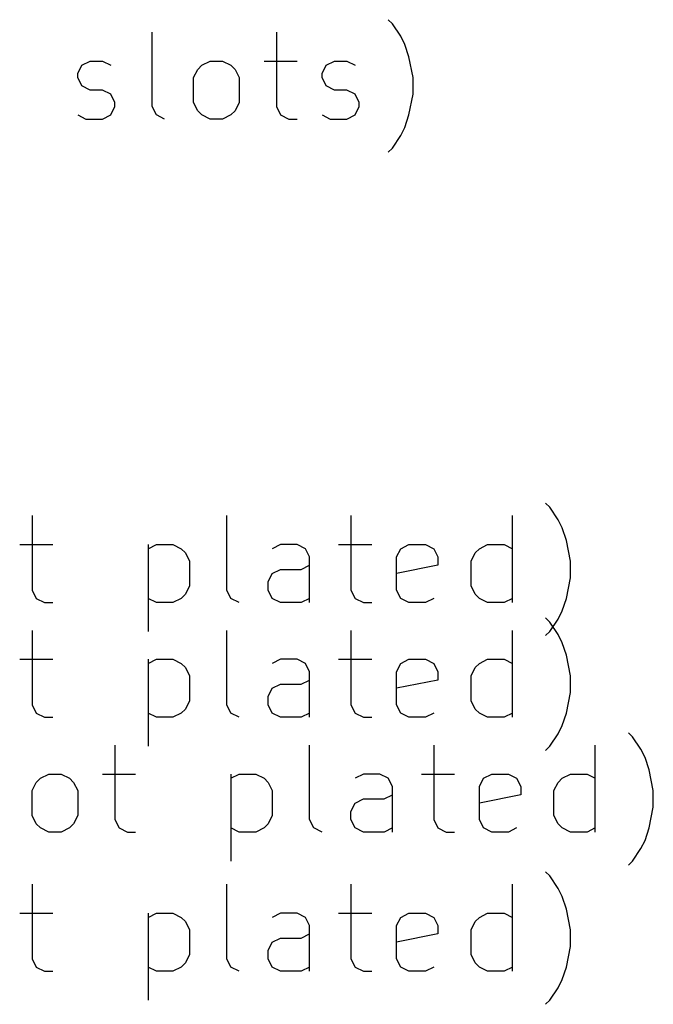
# Model space of a CAD drawing. Extents: x 39 to 122, y -192 to -69.
# Tile 6 of 8: x 97 to 112, y -192 to -170. Entities that reach past the tile are written whole.
import ezdxf

# ---------------------------------------------------------------- set-up
doc = ezdxf.new("R2010")
doc.units = 0
doc.layers.add('BLACK', color=7, linetype='CONTINUOUS')

msp = doc.modelspace()

# ---------------------------------------------------------------- linework, layer by layer
at = {"layer": 'BLACK', "linetype": 'CONTINUOUS'}
for p, q in [((105.511346, -169.929361), (105.416108, -169.834123)), ((105.701822, -170.215076), (105.511346, -169.929361)), ((99.987536, -171.834123), (99.987536, -170.119838)), ((102.844679, -170.119838), (102.844679, -171.834123)), ((105.79706, -170.405552), (105.701822, -170.215076)), ((105.892298, -170.691266), (105.79706, -170.405552)), ((105.987536, -171.167457), (105.892298, -170.691266)), ((98.27325, -171.072219), (98.368488, -170.881742)), ((98.368488, -170.881742), (98.558964, -170.786504)), ((98.558964, -170.786504), (98.844678, -170.786504)), ((98.844678, -170.786504), (99.035155, -170.881742)), ((100.939917, -171.167457), (101.035155, -170.97698)), ((101.035155, -170.97698), (101.130393, -170.881742)), ((101.130393, -170.881742), (101.320869, -170.786504)), ((101.320869, -170.786504), (101.606584, -170.786504)), ((101.606584, -170.786504), (101.79706, -170.881742)), ((101.79706, -170.881742), (101.892298, -170.97698)), ((101.892298, -170.97698), (101.987536, -171.167457)), ((102.558965, -170.786504), (103.320869, -170.786504)), ((103.892298, -171.072219), (103.987536, -170.881742)), ((103.987536, -170.881742), (104.178012, -170.786504)), ((104.178012, -170.786504), (104.463726, -170.786504)), ((104.463726, -170.786504), (104.654203, -170.881742)), ((98.27325, -171.167457), (98.27325, -171.072219)), ((98.368488, -171.357933), (98.27325, -171.167457)), ((100.939917, -171.738885), (100.939917, -171.167457)), ((101.987536, -171.167457), (101.987536, -171.738885)), ((103.892298, -171.167457), (103.892298, -171.072219)), ((103.987536, -171.357933), (103.892298, -171.167457)), ((105.987536, -171.548409), (105.987536, -171.167457)), ((98.558964, -171.453171), (98.368488, -171.357933)), ((104.178012, -171.453171), (103.987536, -171.357933)), ((98.844678, -171.453171), (98.558964, -171.453171)), ((99.035155, -171.548409), (98.844678, -171.453171)), ((99.130393, -171.738885), (99.035155, -171.548409)), ((104.463726, -171.453171), (104.178012, -171.453171)), ((104.654203, -171.548409), (104.463726, -171.453171)), ((104.749441, -171.738885), (104.654203, -171.548409)), ((105.892298, -172.0246), (105.987536, -171.548409)), ((99.035155, -172.0246), (99.130393, -171.834123)), ((99.130393, -171.834123), (99.130393, -171.738885)), ((100.082774, -172.0246), (99.987536, -171.834123)), ((101.035155, -171.929361), (100.939917, -171.738885)), ((101.987536, -171.738885), (101.892298, -171.929361)), ((102.844679, -171.834123), (102.939917, -172.0246)), ((104.654203, -172.0246), (104.749441, -171.834123)), ((104.749441, -171.834123), (104.749441, -171.738885)), ((98.27325, -172.0246), (98.463726, -172.119838)), ((98.463726, -172.119838), (98.844678, -172.119838)), ((98.844678, -172.119838), (99.035155, -172.0246)), ((100.27325, -172.119838), (100.082774, -172.0246)), ((101.130393, -172.0246), (101.035155, -171.929361)), ((101.320869, -172.119838), (101.130393, -172.0246)), ((101.606584, -172.119838), (101.320869, -172.119838)), ((101.79706, -172.0246), (101.606584, -172.119838)), ((101.892298, -171.929361), (101.79706, -172.0246)), ((102.939917, -172.0246), (103.130393, -172.119838)), ((103.130393, -172.119838), (103.320869, -172.119838)), ((103.892298, -172.0246), (104.082774, -172.119838)), ((104.082774, -172.119838), (104.463726, -172.119838)), ((104.463726, -172.119838), (104.654203, -172.0246)), ((105.79706, -172.310314), (105.892298, -172.0246)), ((105.701822, -172.50079), (105.79706, -172.310314)), ((105.511346, -172.786504), (105.701822, -172.50079)), ((105.416108, -172.881742), (105.511346, -172.786504)), ((109.130393, -181.049361), (109.035155, -180.954123)), ((109.320869, -181.335076), (109.130393, -181.049361)), ((97.22563, -181.239838), (97.22563, -182.954123)), ((101.701821, -182.954123), (101.701821, -181.239838)), ((104.558964, -181.239838), (104.558964, -182.954123)), ((108.27325, -183.239838), (108.27325, -181.239838)), ((109.416107, -181.525552), (109.320869, -181.335076)), ((109.511345, -181.811266), (109.416107, -181.525552)), ((109.606583, -182.287457), (109.511345, -181.811266)), ((96.939916, -181.906504), (97.70182, -181.906504)), ((99.892297, -181.906504), (99.892297, -183.906504)), ((99.892297, -182.001742), (100.082773, -181.906504)), ((100.082773, -181.906504), (100.463726, -181.906504)), ((100.463726, -181.906504), (100.654202, -182.001742)), ((100.654202, -182.001742), (100.74944, -182.09698)), ((102.939916, -181.906504), (102.74944, -182.001742)), ((103.320869, -181.906504), (102.939916, -181.906504)), ((103.511345, -182.001742), (103.320869, -181.906504)), ((103.606583, -182.192219), (103.511345, -182.001742)), ((104.27325, -181.906504), (105.035154, -181.906504)), ((105.606583, -182.192219), (105.701821, -182.001742)), ((105.701821, -182.001742), (105.892297, -181.906504)), ((105.892297, -181.906504), (106.27325, -181.906504)), ((106.27325, -181.906504), (106.463726, -182.001742)), ((106.463726, -182.001742), (106.558964, -182.192219)), ((107.416107, -182.09698), (107.511345, -182.001742)), ((107.511345, -182.001742), (107.701821, -181.906504)), ((107.701821, -181.906504), (108.082774, -181.906504)), ((108.082774, -181.906504), (108.27325, -182.001742)), ((100.74944, -182.09698), (100.844678, -182.287457)), ((100.844678, -182.287457), (100.844678, -182.858885)), ((103.606583, -183.239838), (103.606583, -182.192219)), ((105.606583, -182.954123), (105.606583, -182.192219)), ((106.558964, -182.192219), (106.558964, -182.382695)), ((107.320869, -182.287457), (107.416107, -182.09698)), ((107.320869, -182.858885), (107.320869, -182.287457)), ((109.606583, -182.668409), (109.606583, -182.287457)), ((102.74944, -182.573171), (102.939916, -182.477933)), ((102.939916, -182.477933), (103.416107, -182.477933)), ((103.416107, -182.477933), (103.606583, -182.382695)), ((106.558964, -182.382695), (105.606583, -182.573171)), ((102.654202, -182.763647), (102.74944, -182.573171)), ((102.654202, -182.954123), (102.654202, -182.763647)), ((109.511345, -183.1446), (109.606583, -182.668409)), ((97.22563, -182.954123), (97.320868, -183.1446)), ((100.844678, -182.858885), (100.74944, -183.049361)), ((101.797059, -183.1446), (101.701821, -182.954123)), ((102.74944, -183.1446), (102.654202, -182.954123)), ((104.558964, -182.954123), (104.654202, -183.1446)), ((105.701821, -183.1446), (105.606583, -182.954123)), ((107.416107, -183.049361), (107.320869, -182.858885)), ((97.320868, -183.1446), (97.511344, -183.239838)), ((100.082773, -183.239838), (99.892297, -183.1446)), ((100.654202, -183.1446), (100.463726, -183.239838)), ((100.74944, -183.049361), (100.654202, -183.1446)), ((101.987535, -183.239838), (101.797059, -183.1446)), ((102.939916, -183.239838), (102.74944, -183.1446)), ((103.606583, -183.1446), (103.416107, -183.239838)), ((104.654202, -183.1446), (104.844678, -183.239838)), ((105.892297, -183.239838), (105.701821, -183.1446)), ((106.463726, -183.1446), (106.27325, -183.239838)), ((107.511345, -183.1446), (107.416107, -183.049361)), ((107.701821, -183.239838), (107.511345, -183.1446)), ((108.27325, -183.1446), (108.082774, -183.239838)), ((109.416107, -183.430314), (109.511345, -183.1446)), ((97.511344, -183.239838), (97.70182, -183.239838)), ((100.463726, -183.239838), (100.082773, -183.239838)), ((103.416107, -183.239838), (102.939916, -183.239838)), ((104.844678, -183.239838), (105.035154, -183.239838)), ((106.27325, -183.239838), (105.892297, -183.239838)), ((108.082774, -183.239838), (107.701821, -183.239838)), ((109.320869, -183.62079), (109.416107, -183.430314)), ((109.130393, -183.689361), (109.035155, -183.594123)), ((109.130393, -183.906504), (109.320869, -183.62079)), ((97.22563, -183.879838), (97.22563, -185.594123)), ((101.701821, -185.594123), (101.701821, -183.879838)), ((104.558964, -183.879838), (104.558964, -185.594123)), ((108.27325, -185.879838), (108.27325, -183.879838)), ((109.320869, -183.975076), (109.130393, -183.689361)), ((109.035155, -184.001742), (109.130393, -183.906504)), ((109.416107, -184.165552), (109.320869, -183.975076)), ((109.511345, -184.451266), (109.416107, -184.165552)), ((96.939916, -184.546504), (97.70182, -184.546504)), ((99.892297, -184.546504), (99.892297, -186.546504)), ((99.892297, -184.641742), (100.082773, -184.546504)), ((100.082773, -184.546504), (100.463726, -184.546504)), ((100.463726, -184.546504), (100.654202, -184.641742)), ((102.939916, -184.546504), (102.74944, -184.641742)), ((103.320869, -184.546504), (102.939916, -184.546504)), ((103.511345, -184.641742), (103.320869, -184.546504)), ((104.27325, -184.546504), (105.035154, -184.546504)), ((105.701821, -184.641742), (105.892297, -184.546504)), ((105.892297, -184.546504), (106.27325, -184.546504)), ((106.27325, -184.546504), (106.463726, -184.641742)), ((107.511345, -184.641742), (107.701821, -184.546504)), ((107.701821, -184.546504), (108.082774, -184.546504)), ((108.082774, -184.546504), (108.27325, -184.641742)), ((109.606583, -184.927457), (109.511345, -184.451266)), ((100.654202, -184.641742), (100.74944, -184.73698)), ((100.74944, -184.73698), (100.844678, -184.927457)), ((103.606583, -184.832219), (103.511345, -184.641742)), ((105.606583, -184.832219), (105.701821, -184.641742)), ((106.463726, -184.641742), (106.558964, -184.832219)), ((107.320869, -184.927457), (107.416107, -184.73698)), ((107.416107, -184.73698), (107.511345, -184.641742)), ((100.844678, -184.927457), (100.844678, -185.498885)), ((103.416107, -185.117933), (103.606583, -185.022695)), ((103.606583, -185.879838), (103.606583, -184.832219)), ((105.606583, -185.594123), (105.606583, -184.832219)), ((106.558964, -185.022695), (105.606583, -185.213171)), ((106.558964, -184.832219), (106.558964, -185.022695)), ((107.320869, -185.498885), (107.320869, -184.927457)), ((109.606583, -185.308409), (109.606583, -184.927457)), ((102.654202, -185.403647), (102.74944, -185.213171)), ((102.74944, -185.213171), (102.939916, -185.117933)), ((102.939916, -185.117933), (103.416107, -185.117933)), ((102.654202, -185.594123), (102.654202, -185.403647)), ((109.511345, -185.7846), (109.606583, -185.308409)), ((97.22563, -185.594123), (97.320868, -185.7846)), ((100.74944, -185.689361), (100.654202, -185.7846)), ((100.844678, -185.498885), (100.74944, -185.689361)), ((101.797059, -185.7846), (101.701821, -185.594123)), ((102.74944, -185.7846), (102.654202, -185.594123)), ((104.558964, -185.594123), (104.654202, -185.7846)), ((105.701821, -185.7846), (105.606583, -185.594123)), ((107.416107, -185.689361), (107.320869, -185.498885)), ((107.511345, -185.7846), (107.416107, -185.689361)), ((97.320868, -185.7846), (97.511344, -185.879838)), ((97.511344, -185.879838), (97.70182, -185.879838)), ((100.082773, -185.879838), (99.892297, -185.7846)), ((100.463726, -185.879838), (100.082773, -185.879838)), ((100.654202, -185.7846), (100.463726, -185.879838)), ((101.987535, -185.879838), (101.797059, -185.7846)), ((102.939916, -185.879838), (102.74944, -185.7846)), ((103.416107, -185.879838), (102.939916, -185.879838)), ((103.606583, -185.7846), (103.416107, -185.879838)), ((104.654202, -185.7846), (104.844678, -185.879838)), ((104.844678, -185.879838), (105.035154, -185.879838)), ((105.892297, -185.879838), (105.701821, -185.7846)), ((106.27325, -185.879838), (105.892297, -185.879838)), ((106.463726, -185.7846), (106.27325, -185.879838)), ((107.701821, -185.879838), (107.511345, -185.7846)), ((108.082774, -185.879838), (107.701821, -185.879838)), ((108.27325, -185.7846), (108.082774, -185.879838)), ((109.416107, -186.070314), (109.511345, -185.7846)), ((109.320869, -186.26079), (109.416107, -186.070314)), ((109.130393, -186.546504), (109.320869, -186.26079)), ((111.035155, -186.329361), (110.939917, -186.234123)), ((111.225631, -186.615076), (111.035155, -186.329361)), ((99.130392, -186.519838), (99.130392, -188.234123)), ((103.606583, -188.234123), (103.606583, -186.519838)), ((106.463726, -186.519838), (106.463726, -188.234123)), ((109.035155, -186.641742), (109.130393, -186.546504)), ((110.178012, -188.519838), (110.178012, -186.519838)), ((111.320869, -186.805552), (111.225631, -186.615076)), ((111.416107, -187.091266), (111.320869, -186.805552)), ((97.320868, -187.37698), (97.416106, -187.281742)), ((97.416106, -187.281742), (97.606582, -187.186504)), ((97.606582, -187.186504), (97.892297, -187.186504)), ((97.892297, -187.186504), (98.082773, -187.281742)), ((98.082773, -187.281742), (98.178011, -187.37698)), ((98.844678, -187.186504), (99.606582, -187.186504)), ((101.797059, -187.186504), (101.797059, -189.186504)), ((101.797059, -187.281742), (101.987535, -187.186504)), ((101.987535, -187.186504), (102.368488, -187.186504)), ((102.368488, -187.186504), (102.558964, -187.281742)), ((102.558964, -187.281742), (102.654202, -187.37698)), ((104.844678, -187.186504), (104.654202, -187.281742)), ((105.225631, -187.186504), (104.844678, -187.186504)), ((105.416107, -187.281742), (105.225631, -187.186504)), ((105.511345, -187.472219), (105.416107, -187.281742)), ((106.178012, -187.186504), (106.939916, -187.186504)), ((107.511345, -187.472219), (107.606583, -187.281742)), ((107.606583, -187.281742), (107.797059, -187.186504)), ((107.797059, -187.186504), (108.178012, -187.186504)), ((108.178012, -187.186504), (108.368488, -187.281742)), ((108.368488, -187.281742), (108.463726, -187.472219)), ((109.320869, -187.37698), (109.416107, -187.281742)), ((109.416107, -187.281742), (109.606583, -187.186504)), ((109.606583, -187.186504), (109.987536, -187.186504)), ((109.987536, -187.186504), (110.178012, -187.281742)), ((111.511345, -187.567457), (111.416107, -187.091266)), ((97.22563, -187.567457), (97.320868, -187.37698)), ((98.178011, -187.37698), (98.273249, -187.567457)), ((102.654202, -187.37698), (102.74944, -187.567457)), ((105.511345, -188.519838), (105.511345, -187.472219)), ((107.511345, -188.234123), (107.511345, -187.472219)), ((108.463726, -187.472219), (108.463726, -187.662695)), ((109.225631, -187.567457), (109.320869, -187.37698)), ((97.22563, -188.138885), (97.22563, -187.567457)), ((98.273249, -187.567457), (98.273249, -188.138885)), ((102.74944, -187.567457), (102.74944, -188.138885)), ((105.320869, -187.757933), (105.511345, -187.662695)), ((108.463726, -187.662695), (107.511345, -187.853171)), ((109.225631, -188.138885), (109.225631, -187.567457)), ((111.511345, -187.948409), (111.511345, -187.567457)), ((104.558964, -188.043647), (104.654202, -187.853171)), ((104.654202, -187.853171), (104.844678, -187.757933)), ((104.844678, -187.757933), (105.320869, -187.757933)), ((111.416107, -188.4246), (111.511345, -187.948409)), ((97.320868, -188.329361), (97.22563, -188.138885)), ((98.273249, -188.138885), (98.178011, -188.329361)), ((102.74944, -188.138885), (102.654202, -188.329361)), ((104.558964, -188.234123), (104.558964, -188.043647)), ((109.320869, -188.329361), (109.225631, -188.138885)), ((97.416106, -188.4246), (97.320868, -188.329361)), ((97.606582, -188.519838), (97.416106, -188.4246)), ((98.082773, -188.4246), (97.892297, -188.519838)), ((98.178011, -188.329361), (98.082773, -188.4246)), ((99.130392, -188.234123), (99.22563, -188.4246)), ((99.22563, -188.4246), (99.416106, -188.519838)), ((101.987535, -188.519838), (101.797059, -188.4246)), ((102.558964, -188.4246), (102.368488, -188.519838)), ((102.654202, -188.329361), (102.558964, -188.4246)), ((103.701821, -188.4246), (103.606583, -188.234123)), ((103.892297, -188.519838), (103.701821, -188.4246)), ((104.654202, -188.4246), (104.558964, -188.234123)), ((104.844678, -188.519838), (104.654202, -188.4246)), ((105.511345, -188.4246), (105.320869, -188.519838)), ((106.463726, -188.234123), (106.558964, -188.4246)), ((106.558964, -188.4246), (106.74944, -188.519838)), ((107.606583, -188.4246), (107.511345, -188.234123)), ((107.797059, -188.519838), (107.606583, -188.4246)), ((108.368488, -188.4246), (108.178012, -188.519838)), ((109.416107, -188.4246), (109.320869, -188.329361)), ((109.606583, -188.519838), (109.416107, -188.4246)), ((110.178012, -188.4246), (109.987536, -188.519838)), ((111.320869, -188.710314), (111.416107, -188.4246)), ((97.892297, -188.519838), (97.606582, -188.519838)), ((99.416106, -188.519838), (99.606582, -188.519838)), ((102.368488, -188.519838), (101.987535, -188.519838)), ((105.320869, -188.519838), (104.844678, -188.519838)), ((106.74944, -188.519838), (106.939916, -188.519838)), ((108.178012, -188.519838), (107.797059, -188.519838)), ((109.987536, -188.519838), (109.606583, -188.519838)), ((111.225631, -188.90079), (111.320869, -188.710314)), ((111.035155, -189.186504), (111.225631, -188.90079)), ((110.939917, -189.281742), (111.035155, -189.186504)), ((109.130393, -189.529361), (109.035155, -189.434123)), ((109.320869, -189.815076), (109.130393, -189.529361)), ((97.22563, -189.719838), (97.22563, -191.434123)), ((101.701821, -191.434123), (101.701821, -189.719838)), ((104.558964, -189.719838), (104.558964, -191.434123)), ((108.27325, -191.719838), (108.27325, -189.719838)), ((109.416107, -190.005552), (109.320869, -189.815076)), ((109.511345, -190.291266), (109.416107, -190.005552)), ((96.939916, -190.386504), (97.70182, -190.386504)), ((99.892297, -190.386504), (99.892297, -192.386504)), ((99.892297, -190.481742), (100.082773, -190.386504)), ((100.082773, -190.386504), (100.463726, -190.386504)), ((100.463726, -190.386504), (100.654202, -190.481742)), ((102.939916, -190.386504), (102.74944, -190.481742)), ((103.320869, -190.386504), (102.939916, -190.386504)), ((103.511345, -190.481742), (103.320869, -190.386504)), ((104.27325, -190.386504), (105.035154, -190.386504)), ((105.701821, -190.481742), (105.892297, -190.386504)), ((105.892297, -190.386504), (106.27325, -190.386504)), ((106.27325, -190.386504), (106.463726, -190.481742)), ((107.511345, -190.481742), (107.701821, -190.386504)), ((107.701821, -190.386504), (108.082774, -190.386504)), ((108.082774, -190.386504), (108.27325, -190.481742)), ((109.606583, -190.767457), (109.511345, -190.291266)), ((100.654202, -190.481742), (100.74944, -190.57698)), ((100.74944, -190.57698), (100.844678, -190.767457)), ((103.606583, -190.672219), (103.511345, -190.481742)), ((103.606583, -191.719838), (103.606583, -190.672219)), ((105.606583, -190.672219), (105.701821, -190.481742)), ((105.606583, -191.434123), (105.606583, -190.672219)), ((106.463726, -190.481742), (106.558964, -190.672219)), ((106.558964, -190.672219), (106.558964, -190.862695)), ((107.320869, -190.767457), (107.416107, -190.57698)), ((107.416107, -190.57698), (107.511345, -190.481742)), ((100.844678, -190.767457), (100.844678, -191.338885)), ((103.416107, -190.957933), (103.606583, -190.862695)), ((106.558964, -190.862695), (105.606583, -191.053171)), ((107.320869, -191.338885), (107.320869, -190.767457)), ((109.606583, -191.148409), (109.606583, -190.767457)), ((102.654202, -191.243647), (102.74944, -191.053171)), ((102.74944, -191.053171), (102.939916, -190.957933)), ((102.939916, -190.957933), (103.416107, -190.957933)), ((100.844678, -191.338885), (100.74944, -191.529361)), ((102.654202, -191.434123), (102.654202, -191.243647)), ((107.416107, -191.529361), (107.320869, -191.338885)), ((109.511345, -191.6246), (109.606583, -191.148409)), ((97.22563, -191.434123), (97.320868, -191.6246)), ((100.74944, -191.529361), (100.654202, -191.6246)), ((101.797059, -191.6246), (101.701821, -191.434123)), ((102.74944, -191.6246), (102.654202, -191.434123)), ((104.558964, -191.434123), (104.654202, -191.6246)), ((105.701821, -191.6246), (105.606583, -191.434123)), ((107.511345, -191.6246), (107.416107, -191.529361)), ((97.320868, -191.6246), (97.511344, -191.719838)), ((97.511344, -191.719838), (97.70182, -191.719838)), ((100.082773, -191.719838), (99.892297, -191.6246)), ((100.463726, -191.719838), (100.082773, -191.719838)), ((100.654202, -191.6246), (100.463726, -191.719838)), ((101.987535, -191.719838), (101.797059, -191.6246)), ((102.939916, -191.719838), (102.74944, -191.6246)), ((103.416107, -191.719838), (102.939916, -191.719838)), ((103.606583, -191.6246), (103.416107, -191.719838)), ((104.654202, -191.6246), (104.844678, -191.719838)), ((104.844678, -191.719838), (105.035154, -191.719838)), ((105.892297, -191.719838), (105.701821, -191.6246)), ((106.27325, -191.719838), (105.892297, -191.719838)), ((106.463726, -191.6246), (106.27325, -191.719838)), ((107.701821, -191.719838), (107.511345, -191.6246)), ((108.082774, -191.719838), (107.701821, -191.719838)), ((108.27325, -191.6246), (108.082774, -191.719838)), ((109.416107, -191.910314), (109.511345, -191.6246)), ((109.320869, -192.10079), (109.416107, -191.910314)), ((109.130393, -192.386504), (109.320869, -192.10079)), ((109.035155, -192.481742), (109.130393, -192.386504))]:
    msp.add_line(p, q, dxfattribs=at)

doc.saveas('drawing.dxf')
